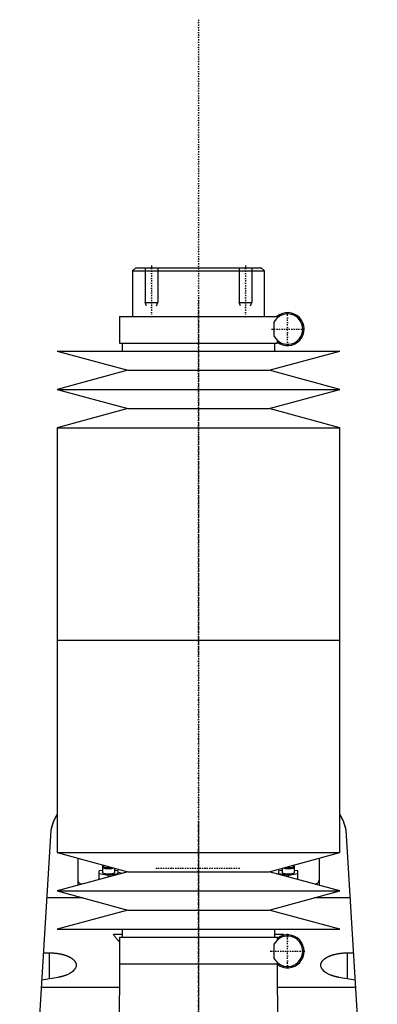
# Model space of a CAD drawing. Extents: x -90 to 90, y -319 to 558.
# Tile 6 of 6: x -57 to 57, y 245 to 558. Entities that reach past the tile are written whole.
import ezdxf

# ---------------------------------------------------------------- set-up
doc = ezdxf.new("R2010")
doc.units = 0
doc.linetypes.add('CENTER', pattern=[1.5, 0.45, -0.5, 0.05, -0.5])
for name, color, linetype in [('AM_0', 7, 'CONTINUOUS'), ('AM_10', 7, 'CONTINUOUS'), ('AM_7', 7, 'CENTER')]:
    doc.layers.add(name, color=color, linetype=linetype)

msp = doc.modelspace()

# ---------------------------------------------------------------- linework, layer by layer
at = {"layer": 'AM_0', "color": 7, "linetype": 'CONTINUOUS'}
for p, q in [((-20, 479), (-21, 478)), ((-21, 478), (-21, 463.5)), ((-21, 478), (21, 478)), ((-20, 479), (20, 479)), ((21, 478), (20, 479)), ((21, 463.5), (21, 478)), ((-25.15, 463.5), (-25.15, 455)), ((-25.15, 463.5), (25.15, 463.5)), ((24.16, 457.15), (24.16, 461.85)), ((25.15, 463.1), (25.15, 463.5)), ((-25.15, 455), (25.15, 455)), ((-24.35, 455), (-24.35, 452.5)), ((24.35, 452.5), (24.35, 455)), ((25.15, 455), (25.15, 455.9)), ((-45, 452.5), (-22.5, 446.4)), ((-45, 452.5), (45, 452.5)), ((22.5, 446.4), (45, 452.5)), ((-22.5, 446.4), (-45, 440.3)), ((-22.5, 446.4), (22.5, 446.4)), ((45, 440.3), (22.5, 446.4)), ((-45, 440.3), (-22.5, 434.2)), ((-45, 440.3), (45, 440.3)), ((22.5, 434.2), (45, 440.3)), ((-22.5, 434.2), (-45, 428.1)), ((-22.5, 434.2), (22.5, 434.2)), ((45, 428.1), (22.5, 434.2)), ((-45, 428.1), (-45, 360.5)), ((-45, 428.1), (45, 428.1)), ((45, 360.5), (45, 428.1)), ((-45, 360.5), (-45, 292.9)), ((-45, 360.5), (45, 360.5)), ((-45, 360.5), (0, 360.5)), ((45, 292.9), (45, 360.5)), ((-57, 137.05), (-47, 300)), ((47, 300), (57, 137.05)), ((-45, 292.9), (-22.5, 286.8)), ((-45, 292.9), (45, 292.9)), ((22.5, 286.8), (45, 292.9)), ((-38.5, 291.14), (-38.5, 282.46)), ((-30.58, 288.47), (-30.65, 288.33)), ((-30.65, 288.33), (-30.65, 286.64)), ((-30.34, 288.69), (-30.58, 288.47)), ((30.58, 288.47), (30.34, 288.69)), ((30.65, 286.64), (30.65, 288.33)), ((38.5, 291.14), (38.5, 282.46)), ((-22.5, 286.8), (-45, 280.7)), ((-30.65, 287.26), (-31.65, 287.11)), ((-31.65, 284.32), (-31.65, 287.11)), ((-31.65, 286.21), (-28.65, 285.77)), ((-28.65, 285.77), (-25.65, 286.21)), ((-28.65, 285.13), (-28.65, 285.77)), ((-26.65, 286.64), (-26.65, 287.93)), ((-25.65, 287.11), (-26.65, 287.26)), ((-25.65, 285.95), (-25.65, 287.11)), ((-25.65, 286.67), (-24.13, 286.36)), ((-22.5, 286.8), (22.5, 286.8)), ((45, 280.7), (22.5, 286.8)), ((26.65, 287.26), (25.65, 287.11)), ((25.65, 285.95), (25.65, 287.11)), ((25.65, 286.21), (28.65, 285.77)), ((26.65, 287.93), (26.65, 286.64)), ((28.65, 285.77), (31.65, 286.21)), ((28.65, 285.13), (28.65, 285.77)), ((31.65, 287.11), (30.65, 287.26)), ((31.65, 284.32), (31.65, 287.11)), ((-45, 280.7), (-22.5, 274.6)), ((-45, 280.7), (45, 280.7)), ((22.5, 274.6), (45, 280.7)), ((-36.89, 278.5), (-48.32, 278.5)), ((48.32, 278.5), (36.89, 278.5)), ((-22.5, 274.6), (-45, 268.5)), ((-22.5, 274.6), (22.5, 274.6)), ((45, 268.5), (22.5, 274.6)), ((-45, 268.5), (45, 268.5)), ((-27.08, 267), (-24.35, 267)), ((-24.35, 268.5), (-24.35, 266)), ((24.35, 266), (24.35, 268.5)), ((24.35, 267), (27.08, 267)), ((-25.15, 266), (-25.15, 257.5)), ((-25.15, 266), (25.15, 266)), ((24.16, 259.15), (24.16, 263.85)), ((25.15, 265.1), (25.15, 266)), ((-49.39, 261.01), (-47.5, 261.01)), ((-47.5, 252.75), (-47.5, 261.01)), ((47.5, 252.75), (47.5, 261.01)), ((47.5, 261.01), (49.39, 261.01)), ((-25.18, 257.5), (-25.43, 221.82)), ((-25.18, 257.5), (25.18, 257.5)), ((25, 257.5), (25.01, 257.49)), ((25.15, 257.5), (25.15, 257.9)), ((25.43, 221.82), (25.18, 257.5)), ((-44.74, 253.21), (-49.92, 252.34)), ((49.92, 252.34), (44.74, 253.21)), ((-25.23, 250), (-50.07, 250)), ((50.07, 250), (25.23, 250))]:
    msp.add_line(p, q, dxfattribs=at)
for points in [[(-30.65, 288.33), (-30.61, 288.23), (-30.5, 288.13), (-30.32, 288.05), (-30.08, 287.97), (-29.78, 287.9), (-29.44, 287.85), (-29.08, 287.82), (-28.69, 287.81), (-28.31, 287.82), (-27.93, 287.85), (-27.59, 287.89), (-27.28, 287.95), (-27.02, 288.03)], [(-30.34, 288.69), (-30.4, 288.6), (-30.38, 288.51), (-30.3, 288.42), (-30.15, 288.34), (-29.93, 288.26), (-29.67, 288.2), (-29.36, 288.16), (-29.02, 288.13), (-28.66, 288.12), (-28.31, 288.13), (-27.97, 288.15), (-27.66, 288.2)], [(-30.04, 288.84), (-30.22, 288.77), (-30.34, 288.69)], [(27.02, 288.03), (27.29, 287.95), (27.6, 287.89), (27.96, 287.84), (28.35, 287.82), (28.75, 287.81), (29.14, 287.83), (29.51, 287.86), (29.85, 287.92), (30.15, 287.99), (30.38, 288.07), (30.54, 288.16), (30.63, 288.26), (30.64, 288.37), (30.58, 288.47)], [(27.66, 288.2), (27.96, 288.15), (28.3, 288.13), (28.65, 288.12), (29, 288.13), (29.34, 288.15), (29.65, 288.2), (29.91, 288.26), (30.13, 288.33), (30.29, 288.41), (30.38, 288.5), (30.4, 288.59), (30.35, 288.68), (30.23, 288.77), (30.04, 288.84)], [(-30.65, 286.64), (-30.61, 286.54), (-30.5, 286.44), (-30.31, 286.35), (-30.06, 286.27), (-29.76, 286.21), (-29.42, 286.16), (-29.04, 286.13), (-28.65, 286.12), (-28.26, 286.13), (-27.88, 286.16), (-27.54, 286.21), (-27.24, 286.27), (-26.99, 286.35), (-26.8, 286.44), (-26.69, 286.54), (-26.65, 286.64)], [(26.65, 286.64), (26.69, 286.54), (26.8, 286.44), (26.99, 286.35), (27.24, 286.27), (27.54, 286.21), (27.88, 286.16), (28.26, 286.13), (28.65, 286.12), (29.04, 286.13), (29.42, 286.16), (29.76, 286.21), (30.06, 286.27), (30.31, 286.35), (30.5, 286.44), (30.61, 286.54), (30.65, 286.64)], [(-38.5, 284.09), (-38.35, 283.65), (-37.92, 283.22), (-37.21, 282.82)], [(37.21, 282.82), (37.92, 283.22), (38.35, 283.65), (38.5, 284.09)]]:
    msp.add_lwpolyline(points, dxfattribs=at)
for points in [[(-47, 300, 0), (-46.79, 300.92, 0), (-46.2, 302.66, 0), (-45.44, 304.27, 0), (-45, 305.02, 0)], [(-47, 300, 0), (-46.97, 300.16, 0), (-46.9, 300.47, 0), (-46.82, 300.78, 0), (-46.78, 300.94, 0), (-46.74, 301.09, 0), (-46.65, 301.4, 0), (-46.55, 301.71, 0), (-46.45, 302.01, 0), (-46.34, 302.31, 0), (-46.23, 302.6, 0), (-46.17, 302.74, 0), (-46.11, 302.89, 0), (-45.99, 303.17, 0), (-45.86, 303.44, 0), (-45.74, 303.71, 0), (-45.6, 303.96, 0), (-45.47, 304.21, 0), (-45.4, 304.34, 0), (-45.34, 304.46, 0), (-45.2, 304.69, 0), (-45.07, 304.91, 0), (-45, 305.02, 0)], [(45, 305.02, 0), (45.44, 304.27, 0), (46.2, 302.66, 0), (46.79, 300.92, 0), (47, 300, 0)], [(45, 305.02, 0), (45.07, 304.91, 0), (45.2, 304.69, 0), (45.34, 304.46, 0), (45.4, 304.34, 0), (45.47, 304.21, 0), (45.6, 303.96, 0), (45.74, 303.71, 0), (45.86, 303.44, 0), (45.99, 303.17, 0), (46.11, 302.89, 0), (46.17, 302.74, 0), (46.23, 302.6, 0), (46.34, 302.31, 0), (46.45, 302.01, 0), (46.55, 301.71, 0), (46.65, 301.4, 0), (46.74, 301.09, 0), (46.78, 300.94, 0), (46.82, 300.78, 0), (46.9, 300.47, 0), (46.97, 300.16, 0), (47, 300, 0)], [(-25.15, 264.55, 0), (-25.23, 264.62, 0), (-25.38, 264.75, 0), (-25.53, 264.89, 0), (-25.6, 264.95, 0), (-25.67, 265.02, 0), (-25.8, 265.15, 0), (-25.93, 265.29, 0), (-26.06, 265.42, 0), (-26.17, 265.56, 0), (-26.29, 265.7, 0), (-26.34, 265.77, 0), (-26.39, 265.83, 0), (-26.5, 265.97, 0), (-26.59, 266.11, 0), (-26.68, 266.25, 0), (-26.77, 266.38, 0), (-26.85, 266.52, 0), (-26.89, 266.59, 0), (-26.92, 266.66, 0), (-26.99, 266.79, 0), (-27.05, 266.93, 0), (-27.08, 267, 0)], [(27.08, 267, 0), (27.05, 266.92, 0), (26.97, 266.76, 0), (26.89, 266.6, 0), (26.84, 266.52, 0)], [(-47.5, 261.01, 0), (-47.44, 261.01, 0), (-47.31, 261.01, 0), (-47.19, 261, 0), (-47.12, 261, 0), (-47.06, 261, 0), (-46.93, 261, 0), (-46.81, 260.99, 0), (-46.68, 260.99, 0), (-46.55, 260.98, 0), (-46.42, 260.98, 0), (-46.36, 260.97, 0), (-46.3, 260.97, 0), (-46.17, 260.96, 0), (-46.04, 260.95, 0), (-45.91, 260.94, 0), (-45.79, 260.93, 0), (-45.66, 260.91, 0), (-45.6, 260.91, 0), (-45.53, 260.9, 0), (-45.41, 260.89, 0), (-45.28, 260.87, 0), (-45.22, 260.86, 0), (-45.15, 260.86, 0), (-45.03, 260.84, 0), (-44.9, 260.82, 0), (-44.84, 260.81, 0), (-44.78, 260.8, 0), (-44.66, 260.78, 0), (-44.53, 260.76, 0), (-44.41, 260.74, 0), (-44.29, 260.72, 0), (-44.17, 260.7, 0), (-44.11, 260.69, 0), (-44.05, 260.67, 0), (-43.93, 260.65, 0), (-43.82, 260.63, 0), (-43.7, 260.6, 0), (-43.59, 260.57, 0), (-43.47, 260.55, 0), (-43.41, 260.53, 0), (-43.36, 260.52, 0), (-43.25, 260.49, 0), (-43.14, 260.46, 0), (-43.03, 260.43, 0), (-42.92, 260.4, 0), (-42.81, 260.37, 0), (-42.76, 260.35, 0), (-42.71, 260.33, 0), (-42.6, 260.3, 0), (-42.5, 260.27, 0), (-42.4, 260.23, 0), (-42.3, 260.2, 0), (-42.2, 260.16, 0), (-42.16, 260.15, 0), (-42.11, 260.13, 0), (-42.01, 260.09, 0), (-41.92, 260.06, 0), (-41.83, 260.02, 0), (-41.74, 259.98, 0), (-41.65, 259.95, 0), (-41.61, 259.93, 0), (-41.57, 259.91, 0), (-41.48, 259.87, 0), (-41.4, 259.83, 0), (-41.36, 259.81, 0), (-41.32, 259.79, 0), (-41.24, 259.75, 0), (-41.15, 259.71, 0), (-41.11, 259.69, 0), (-41.07, 259.67, 0), (-41, 259.63, 0), (-40.92, 259.58, 0), (-40.84, 259.54, 0), (-40.77, 259.5, 0), (-40.69, 259.45, 0), (-40.66, 259.43, 0), (-40.62, 259.41, 0), (-40.55, 259.36, 0), (-40.48, 259.31, 0), (-40.41, 259.27, 0), (-40.35, 259.22, 0), (-40.28, 259.17, 0), (-40.25, 259.15, 0), (-40.22, 259.12, 0), (-40.15, 259.08, 0), (-40.09, 259.03, 0), (-40.03, 258.98, 0), (-39.98, 258.93, 0), (-39.92, 258.88, 0), (-39.89, 258.85, 0), (-39.87, 258.83, 0), (-39.81, 258.77, 0), (-39.76, 258.72, 0), (-39.71, 258.67, 0), (-39.66, 258.62, 0), (-39.62, 258.57, 0), (-39.59, 258.54, 0), (-39.57, 258.51, 0), (-39.53, 258.46, 0), (-39.49, 258.41, 0), (-39.45, 258.35, 0), (-39.41, 258.3, 0), (-39.37, 258.25, 0), (-39.36, 258.22, 0), (-39.34, 258.19, 0), (-39.31, 258.14, 0), (-39.27, 258.08, 0), (-39.26, 258.06, 0), (-39.25, 258.03, 0), (-39.22, 257.98, 0), (-39.19, 257.92, 0), (-39.18, 257.89, 0), (-39.17, 257.87, 0), (-39.14, 257.81, 0), (-39.12, 257.76, 0), (-39.1, 257.7, 0), (-39.09, 257.65, 0), (-39.07, 257.59, 0), (-39.06, 257.56, 0), (-39.06, 257.54, 0), (-39.04, 257.48, 0), (-39.03, 257.43, 0), (-39.02, 257.37, 0), (-39.02, 257.32, 0), (-39.01, 257.27, 0), (-39.01, 257.24, 0), (-39, 257.21, 0), (-39, 257.16, 0), (-39, 257.1, 0), (-39, 257.08, 0)], [(39, 257.08, 0), (39, 257.1, 0), (39, 257.16, 0), (39, 257.21, 0), (39.01, 257.24, 0), (39.01, 257.27, 0), (39.02, 257.32, 0), (39.02, 257.37, 0), (39.03, 257.43, 0), (39.04, 257.48, 0), (39.06, 257.54, 0), (39.06, 257.57, 0), (39.07, 257.59, 0), (39.09, 257.65, 0), (39.1, 257.7, 0), (39.12, 257.76, 0), (39.14, 257.81, 0), (39.17, 257.87, 0), (39.18, 257.89, 0), (39.19, 257.92, 0), (39.22, 257.98, 0), (39.25, 258.03, 0), (39.26, 258.06, 0), (39.28, 258.09, 0), (39.31, 258.14, 0), (39.34, 258.19, 0), (39.36, 258.22, 0), (39.37, 258.25, 0), (39.41, 258.3, 0), (39.45, 258.36, 0), (39.49, 258.41, 0), (39.53, 258.46, 0), (39.57, 258.52, 0), (39.6, 258.54, 0), (39.62, 258.57, 0), (39.67, 258.62, 0), (39.71, 258.67, 0), (39.76, 258.73, 0), (39.82, 258.78, 0), (39.87, 258.83, 0), (39.9, 258.85, 0), (39.92, 258.88, 0), (39.98, 258.93, 0), (40.04, 258.98, 0), (40.1, 259.03, 0), (40.16, 259.08, 0), (40.22, 259.13, 0), (40.25, 259.15, 0), (40.28, 259.17, 0), (40.35, 259.22, 0), (40.42, 259.27, 0), (40.48, 259.32, 0), (40.55, 259.36, 0), (40.63, 259.41, 0), (40.66, 259.43, 0), (40.7, 259.45, 0), (40.77, 259.5, 0), (40.85, 259.54, 0), (40.92, 259.58, 0), (41, 259.63, 0), (41.08, 259.67, 0), (41.12, 259.69, 0), (41.16, 259.71, 0), (41.24, 259.75, 0), (41.32, 259.79, 0), (41.36, 259.81, 0), (41.4, 259.83, 0), (41.48, 259.87, 0), (41.57, 259.91, 0), (41.61, 259.93, 0), (41.66, 259.95, 0), (41.74, 259.98, 0), (41.83, 260.02, 0), (41.93, 260.06, 0), (42.02, 260.09, 0), (42.11, 260.13, 0), (42.16, 260.15, 0), (42.21, 260.17, 0), (42.31, 260.2, 0), (42.41, 260.24, 0), (42.51, 260.27, 0), (42.61, 260.3, 0), (42.71, 260.34, 0), (42.77, 260.35, 0), (42.82, 260.37, 0), (42.93, 260.4, 0), (43.03, 260.43, 0), (43.14, 260.46, 0), (43.25, 260.49, 0), (43.36, 260.52, 0), (43.42, 260.53, 0), (43.48, 260.55, 0), (43.59, 260.57, 0), (43.71, 260.6, 0), (43.82, 260.63, 0), (43.94, 260.65, 0), (44.06, 260.68, 0), (44.12, 260.69, 0), (44.18, 260.7, 0), (44.3, 260.72, 0), (44.42, 260.74, 0), (44.54, 260.77, 0), (44.66, 260.79, 0), (44.79, 260.8, 0), (44.85, 260.81, 0), (44.91, 260.82, 0), (45.03, 260.84, 0), (45.16, 260.86, 0), (45.22, 260.87, 0), (45.28, 260.87, 0), (45.41, 260.89, 0), (45.54, 260.9, 0), (45.6, 260.91, 0), (45.66, 260.92, 0), (45.79, 260.93, 0), (45.92, 260.94, 0), (46.04, 260.95, 0), (46.17, 260.96, 0), (46.3, 260.97, 0), (46.36, 260.97, 0), (46.43, 260.98, 0), (46.55, 260.98, 0), (46.68, 260.99, 0), (46.81, 260.99, 0), (46.93, 261, 0), (47.06, 261, 0), (47.12, 261, 0), (47.19, 261, 0), (47.31, 261.01, 0), (47.44, 261.01, 0), (47.5, 261.01, 0)], [(-39, 257.08, 0), (-39, 256.95, 0), (-39.04, 256.69, 0), (-39.11, 256.42, 0), (-39.16, 256.29, 0), (-39.23, 256.16, 0), (-39.38, 255.89, 0), (-39.57, 255.63, 0), (-39.8, 255.37, 0), (-40.06, 255.12, 0), (-40.36, 254.88, 0), (-40.52, 254.76, 0), (-40.69, 254.65, 0), (-41.06, 254.43, 0), (-41.45, 254.22, 0), (-41.86, 254.03, 0), (-42.12, 253.92, 0), (-42.2, 253.89, 0), (-42.28, 253.86, 0), (-42.32, 253.85, 0), (-42.36, 253.84, 0), (-42.43, 253.81, 0), (-42.52, 253.78, 0), (-42.6, 253.75, 0), (-42.68, 253.72, 0), (-42.76, 253.69, 0), (-42.8, 253.68, 0), (-42.85, 253.67, 0), (-42.93, 253.64, 0), (-43.02, 253.61, 0), (-43.06, 253.6, 0), (-43.11, 253.59, 0), (-43.19, 253.56, 0), (-43.28, 253.54, 0), (-43.33, 253.52, 0), (-43.37, 253.51, 0), (-43.46, 253.49, 0), (-43.55, 253.46, 0), (-43.64, 253.44, 0), (-43.74, 253.42, 0), (-43.83, 253.4, 0), (-43.88, 253.39, 0), (-43.92, 253.37, 0), (-44.02, 253.35, 0), (-44.11, 253.33, 0), (-44.21, 253.31, 0), (-44.3, 253.29, 0), (-44.4, 253.27, 0), (-44.45, 253.27, 0), (-44.5, 253.26, 0), (-44.6, 253.24, 0), (-44.69, 253.22, 0), (-44.74, 253.21, 0)], [(44.74, 253.21, 0), (44.69, 253.22, 0), (44.6, 253.24, 0), (44.5, 253.26, 0), (44.45, 253.27, 0), (44.4, 253.27, 0), (44.31, 253.29, 0), (44.21, 253.31, 0), (44.11, 253.33, 0), (44.02, 253.35, 0), (43.92, 253.37, 0), (43.88, 253.38, 0), (43.83, 253.4, 0), (43.74, 253.42, 0), (43.65, 253.44, 0), (43.55, 253.46, 0), (43.46, 253.49, 0), (43.37, 253.51, 0), (43.33, 253.52, 0), (43.28, 253.54, 0), (43.2, 253.56, 0), (43.11, 253.59, 0), (43.06, 253.6, 0), (43.02, 253.61, 0), (42.94, 253.64, 0), (42.85, 253.67, 0), (42.81, 253.68, 0), (42.77, 253.69, 0), (42.68, 253.72, 0), (42.6, 253.75, 0), (42.52, 253.78, 0), (42.44, 253.81, 0), (42.36, 253.83, 0), (42.32, 253.85, 0), (42.28, 253.86, 0), (42.2, 253.89, 0), (42.12, 253.92, 0), (41.86, 254.03, 0), (41.45, 254.22, 0), (41.06, 254.43, 0), (40.7, 254.65, 0), (40.53, 254.76, 0), (40.36, 254.88, 0), (40.06, 255.12, 0), (39.8, 255.37, 0), (39.57, 255.63, 0), (39.38, 255.89, 0), (39.23, 256.16, 0), (39.16, 256.29, 0), (39.11, 256.42, 0), (39.04, 256.69, 0), (39, 256.95, 0), (39, 257.08, 0)]]:
    msp.add_polyline3d(points, dxfattribs=at)
for centre, radius, start, end in [((28.4, 459.5), 4.85, 208.9541, 151.0459), ((28.4, 459.5), 5.25, 231.7534, 130.3676), ((28.4, 261.5), 4.85, 208.9541, 151.0459), ((28.4, 261.5), 5.25, 232.114, 128.2466)]:
    msp.add_arc(centre, radius, start, end, dxfattribs=at)
at = {"layer": 'AM_10', "color": 7, "linetype": 'CONTINUOUS'}
for p, q in [((-17, 479), (-17, 468)), ((-13, 479), (-13, 468)), ((13, 479), (13, 468)), ((17, 479), (17, 468)), ((-16.62, 466.9), (-17, 468)), ((-17, 468), (-13, 468)), ((-13.38, 466.9), (-13, 468)), ((13.38, 466.9), (13, 468)), ((13, 468), (17, 468)), ((16.62, 466.9), (17, 468))]:
    msp.add_line(p, q, dxfattribs=at)
at = {"layer": 'AM_7', "color": 4, "linetype": 'CENTER'}
for p, q in [((0, 557.98), (0, -79.47)), ((-15, 479.71), (-15, 464.16)), ((15, 479.71), (15, 464.16)), ((0, 468.65), (0, 355.35)), ((28.4, 454.41), (28.4, 464.59)), ((23.31, 459.5), (33.49, 459.5)), ((0, 365.65), (0, 252.35)), ((0, 302.7), (0, 22.81)), ((-13.65, 288), (13.65, 288)), ((28.4, 255.99), (28.4, 267.01)), ((22.89, 261.5), (33.91, 261.5))]:
    msp.add_line(p, q, dxfattribs=at)

doc.saveas('drawing.dxf')
